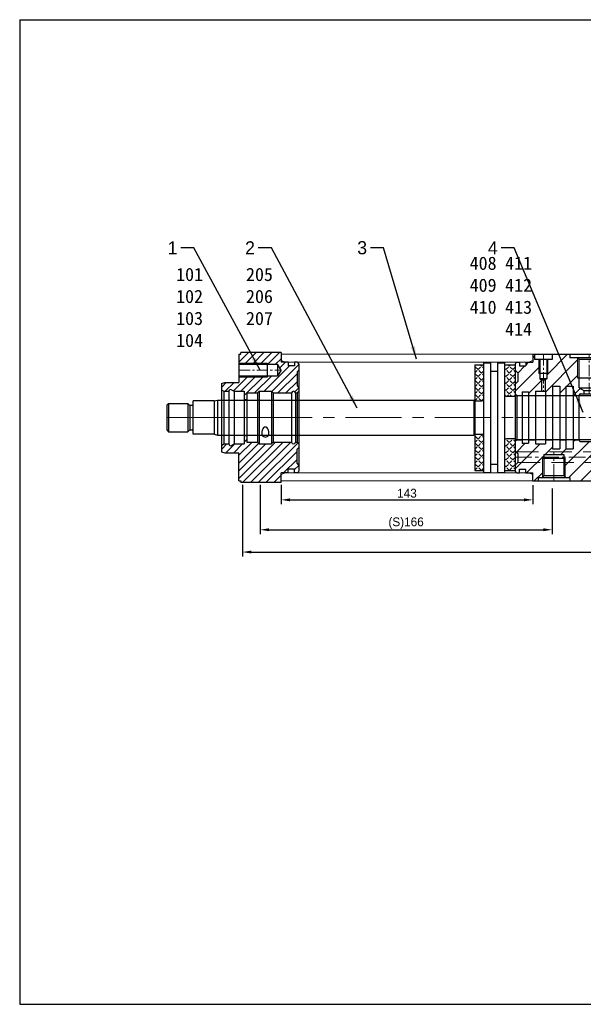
# Model space of a CAD drawing. Header units: millimetres. Extents: x 1985 to 3728, y -349 to 214.
# Tile 1 of 17: x 1985 to 2306, y -346 to 214. Entities that reach past the tile are written whole.
import ezdxf

# ---------------------------------------------------------------- set-up
doc = ezdxf.new("R2010")
doc.units = ezdxf.units.MM
doc.linetypes.add('CENTER', pattern=[50.8, 31.75, -6.35, 6.35, -6.35])
doc.linetypes.add('DASHED', pattern=[19.05, 12.7, -6.35])
doc.layers.get('Defpoints').update_dxf_attribs({"lineweight": 25})
for name, color, linetype, lineweight in [('图层1', 7, 'Continuous', 25), ('图层2', 3, 'CENTER', 13), ('图层3', 2, 'Continuous', 13), ('图层4', 1, 'Continuous', 30), ('图层5', 5, 'DASHED', 13), ('图层7', 4, 'Continuous', 13)]:
    doc.layers.add(name, color=color, linetype=linetype, lineweight=lineweight)
doc.dimstyles.new('ISO-25', dxfattribs={"dimtxt": 2.5, "dimasz": 2.5, "dimexe": 1.25, "dimexo": 0.625, "dimtad": 1, "dimdsep": 46, "dimtxsty": 'Standard', "dimcen": 2.5, "dimadec": 0, "dimazin": 0, "dimtfac": 1, "dimtmove": 0, "dimatfit": 3, "dimfxl": 1, "dimarcsym": 0})
pattern_1 = [(45, (2502.6478, 145.6288), (-1.975656, 1.975656), [2.032, -0.762]), (135, (2502.6478, 145.6288), (-1.975656, -1.975656), [2.032, -0.762])]

# ---------------------------------------------------------------- blocks, each defined once
blk = doc.blocks.new('*D13')
at = {"layer": 'Defpoints', "color": 0, "transparency": 16777216}
for p in [(2133.93, -49.06), (2276.93, -49.31), (2276.93, -58.85)]:
    blk.add_point(p, dxfattribs=at)
at = {"layer": '图层3', "color": 0, "lineweight": -2, "transparency": 16777216}
for p, q in [((2133.93, -50.31), (2133.93, -61.35)), ((2276.93, -50.56), (2276.93, -61.35)), ((2138.93, -58.85), (2271.93, -58.85))]:
    blk.add_line(p, q, dxfattribs=at)
at = {"layer": '图层3', "color": 0, "transparency": 16777216}
for points in [[(2138.93, -58.02), (2138.93, -59.68), (2133.93, -58.85)], [(2271.93, -58.02), (2271.93, -59.68), (2276.93, -58.85)]]:
    blk.add_solid(points, dxfattribs=at)
at = {"layer": '图层3', "color": 0, "transparency": 16777216, "insert": (2205.43, -55.1), "char_height": 5, "attachment_point": 5}
blk.add_mtext('143', dxfattribs=at)
blk = doc.blocks.new('*D17')
at = {"layer": 'Defpoints', "color": 0, "transparency": 16777216}
for p in [(2111.93, -49.06), (2721.53, -45.56), (2721.53, -88.53)]:
    blk.add_point(p, dxfattribs=at)
at = {"layer": '图层3', "color": 0, "lineweight": -2, "transparency": 16777216}
for p, q in [((2111.93, -50.31), (2111.93, -91.03)), ((2721.53, -46.81), (2721.53, -91.03)), ((2116.93, -88.53), (2716.53, -88.53))]:
    blk.add_line(p, q, dxfattribs=at)
at = {"layer": '图层3', "color": 0, "transparency": 16777216}
for points in [[(2116.93, -87.69), (2116.93, -89.36), (2111.93, -88.53)], [(2716.53, -87.69), (2716.53, -89.36), (2721.53, -88.53)]]:
    blk.add_solid(points, dxfattribs=at)
at = {"layer": '图层3', "color": 0, "transparency": 16777216, "insert": (2416.73, -84.78), "char_height": 5, "attachment_point": 5}
blk.add_mtext('610', dxfattribs=at)
blk = doc.blocks.new('*D20')
at = {"layer": 'Defpoints', "color": 0, "transparency": 16777216}
for p in [(2121.93, -49.06), (2287.93, -51.21), (2287.93, -75.85)]:
    blk.add_point(p, dxfattribs=at)
at = {"layer": '图层3', "color": 0, "lineweight": -2, "transparency": 16777216}
for p, q in [((2121.93, -50.31), (2121.93, -78.35)), ((2287.93, -52.46), (2287.93, -78.35)), ((2126.93, -75.85), (2282.93, -75.85))]:
    blk.add_line(p, q, dxfattribs=at)
at = {"layer": '图层3', "color": 0, "transparency": 16777216}
for points in [[(2126.93, -75.02), (2126.93, -76.68), (2121.93, -75.85)], [(2282.93, -75.02), (2282.93, -76.68), (2287.93, -75.85)]]:
    blk.add_solid(points, dxfattribs=at)
at = {"layer": '图层3', "color": 0, "transparency": 16777216, "insert": (2204.93, -72.1), "char_height": 5, "attachment_point": 5}
blk.add_mtext('(S)166', dxfattribs=at)
blk = doc.blocks.new('标准前法兰BS02-01-74')
at = {"layer": '图层7'}
h = blk.add_hatch(dxfattribs=at)
h.set_pattern_fill('ANSI31', color=256, scale=25)
h.set_pattern_definition([(45, (0, 0), (-2.209709, 2.209709), [])])
h.paths.add_polyline_path([(-432.75, -302.52), (-432.75, -307.32), (-431.25, -307.32), (-431.25, -303.52), (-425.25, -303.52), (-424.25, -302.52), (-417.25, -302.52), (-416.25, -303.52), (-405.84, -303.52, -0.912871), (-403.65, -303.52), (-402.75, -303.52), (-401.75, -302.52), (-401.75, -300.52), (-402.75, -299.52), (-402.75, -291.52), (-401.75, -290.52), (-401.75, -287.02, 0.414214), (-402.75, -286.02), (-404.15, -286.02), (-404.15, -288.12), (-407.75, -288.12), (-407.75, -286.02), (-411.75, -286.02), (-411.75, -280.52), (-434.75, -280.52), (-434.75, -281.52), (-435.75, -281.52), (-435.75, -286.52), (-419.75, -286.52), (-419.75, -287.22), (-413.75, -287.22), (-411.84, -290.52), (-413.75, -293.82), (-419.75, -293.82), (-419.75, -294.52), (-435.75, -294.52), (-435.75, -297.52), (-443.75, -297.52), (-445.75, -298.06), (-445.75, -301.66), (-444.25, -302.52), (-441.55, -302.52, -0.547394), (-439.9, -301.67), (-438.43, -302.52)])
h.paths.add_polyline_path([(-435.75, -344.45), (-435.75, -353.52), (-434.75, -353.52), (-434.75, -354.52), (-411.75, -354.52), (-411.75, -352.52), (-411.75, -349.02), (-407.75, -349.02), (-407.75, -346.92), (-404.15, -346.92), (-404.15, -349.02), (-402.75, -349.02, 0.414214), (-401.75, -348.02), (-401.75, -344.52), (-402.75, -343.52), (-402.75, -335.52), (-401.75, -334.52), (-401.75, -332.52), (-402.75, -331.52), (-403.65, -331.52, -0.912871), (-405.85, -331.52), (-416.25, -331.52), (-417.25, -332.52), (-424.25, -332.52), (-425.25, -331.52), (-428.36, -331.52, -0.072973), (-427.93, -334.47, -0.345081)])
h.paths.add_polyline_path([(-427.93, -334.47, 0.072973), (-428.36, -331.52), (-431.25, -331.52), (-431.25, -327.72), (-432.75, -327.72), (-432.75, -332.52), (-438.43, -332.52), (-439.9, -333.38, -0.547394), (-441.55, -332.52), (-444.25, -332.52), (-445.75, -333.39), (-445.75, -336.99), (-443.75, -337.52), (-435.75, -337.52), (-435.75, -344.45, 0.345081)])
h.paths.add_polyline_path([(-413.46, -336.17), (-405.54, -336.17), (-405.54, -341.17), (-413.46, -341.17)], flags=24)
h.paths.add_polyline_path([(-422.21, -336.17), (-419.29, -336.17), (-419.29, -341.17), (-422.21, -341.17)], flags=24)
at = {"layer": '图层1'}
for p, q in [((-435.75, -281.52), (-435.75, -297.52)), ((-411.75, -280.52), (-434.75, -280.52)), ((-434.75, -281.52), (-434.75, -280.52)), ((-411.75, -280.52), (-411.75, -286.02)), ((-435.75, -287.22), (-413.75, -287.22)), ((-419.75, -286.52), (-419.75, -294.52)), ((-411.84, -290.52), (-413.75, -287.22)), ((-413.75, -287.22), (-413.75, -293.82)), ((-411.84, -290.52), (-413.75, -293.82)), ((-407.75, -286.02), (-411.75, -286.02)), ((-407.75, -286.02), (-407.75, -288.12)), ((-404.15, -288.12), (-407.75, -288.12)), ((-404.15, -286.02), (-404.15, -288.12)), ((-402.75, -286.02), (-404.15, -286.02)), ((-401.75, -290.52), (-402.75, -291.52)), ((-401.75, -287.02), (-401.75, -302.52)), ((-435.75, -293.82), (-413.75, -293.82)), ((-402.75, -291.52), (-402.75, -299.52)), ((-445.75, -298.06), (-443.75, -297.52)), ((-445.75, -298.06), (-445.75, -336.99)), ((-445.72, -301.67), (-444.25, -302.52)), ((-443.75, -297.52), (-435.75, -297.52)), ((-439.9, -301.67), (-438.43, -302.52)), ((-402.75, -299.52), (-401.75, -300.52)), ((-444.25, -302.52), (-441.55, -302.52)), ((-444.25, -302.52), (-444.25, -332.52)), ((-441.55, -302.52), (-441.55, -332.52)), ((-438.43, -302.52), (-438.43, -332.52)), ((-438.43, -302.52), (-432.75, -302.52)), ((-432.75, -302.52), (-432.75, -332.52)), ((-432.75, -307.32), (-431.25, -307.32)), ((-431.25, -303.52), (-431.25, -331.52)), ((-431.25, -303.52), (-425.25, -303.52)), ((-424.25, -302.52), (-425.25, -303.52)), ((-425.25, -303.52), (-425.25, -331.52)), ((-424.25, -302.52), (-424.25, -332.52)), ((-424.25, -302.52), (-417.25, -302.52)), ((-417.25, -302.52), (-417.25, -332.52)), ((-417.25, -302.52), (-416.25, -303.52)), ((-416.25, -303.52), (-405.84, -303.52)), ((-416.25, -303.52), (-416.25, -331.52)), ((-405.84, -303.52), (-405.84, -331.52)), ((-403.65, -303.52), (-403.65, -331.52)), ((-403.65, -303.52), (-402.75, -303.52)), ((-401.75, -302.52), (-402.75, -303.52)), ((-402.75, -303.52), (-402.75, -331.52)), ((-401.75, -302.52), (-401.75, -348.02)), ((-432.75, -327.72), (-431.25, -327.72)), ((-445.75, -333.39), (-444.25, -332.52)), ((-444.25, -332.52), (-441.55, -332.52)), ((-439.9, -333.38), (-438.43, -332.52)), ((-438.43, -332.52), (-432.75, -332.52)), ((-431.25, -331.52), (-425.25, -331.52)), ((-424.25, -332.52), (-425.25, -331.52)), ((-424.25, -332.52), (-417.25, -332.52)), ((-417.25, -332.52), (-416.25, -331.52)), ((-416.25, -331.52), (-405.85, -331.52)), ((-403.65, -331.52), (-402.75, -331.52)), ((-401.75, -332.52), (-402.75, -331.52)), ((-402.75, -335.52), (-401.75, -334.52)), ((-402.75, -343.52), (-402.75, -335.52)), ((-445.75, -336.99), (-443.75, -337.52)), ((-443.75, -337.52), (-435.75, -337.52)), ((-435.75, -353.52), (-435.75, -337.52)), ((-407.75, -349.02), (-407.75, -346.92)), ((-404.15, -346.92), (-407.75, -346.92)), ((-404.15, -349.02), (-404.15, -346.92)), ((-401.75, -344.52), (-402.75, -343.52)), ((-411.75, -352.52), (-411.75, -349.02)), ((-407.75, -349.02), (-411.75, -349.02)), ((-411.75, -354.52), (-411.75, -349.02)), ((-402.75, -349.02), (-404.15, -349.02)), ((-434.75, -353.52), (-434.75, -354.52)), ((-411.75, -354.52), (-434.75, -354.52))]:
    blk.add_line(p, q, dxfattribs=at)
at = {"layer": '图层1', "ltscale": 0.3}
for p, q in [((-435.75, -281.52), (-434.75, -281.52)), ((-435.75, -353.52), (-434.75, -353.52))]:
    blk.add_line(p, q, dxfattribs=at)
at = {"layer": '图层1'}
for centre, radius, start, end in [((-402.75, -287.02), 1, 0, 90), ((-440.45, -302.62), 1.1, 60, 174.7841), ((-404.75, -303.62), 1.1, 5.2159, 174.7841), ((-440.45, -332.42), 1.1, 185.2159, 300), ((-404.75, -331.42), 1.1, 185.2159, 354.7841), ((-402.75, -348.02), 1, 270, 0)]:
    blk.add_arc(centre, radius, start, end, dxfattribs=at)
for major_axis, ratio in [((0, -3.6), 0.555556), ((0, 2.1), 0.952381)]:
    blk.add_ellipse((-420.75, -326.52), major_axis=major_axis, ratio=ratio, start_param=1.570796, end_param=4.712389, dxfattribs=at)
at = {"layer": '图层2', "ltscale": 0.2}
blk.add_line((-435.75, -290.52), (-411.84, -290.52), dxfattribs=at)
at = {"layer": '图层2'}
blk.add_line((-445.75, -317.52), (-401.75, -317.52), dxfattribs=at)
at = {"layer": '图层7'}
for p, q in [((-435.75, -286.52), (-419.75, -286.52)), ((-435.75, -294.52), (-419.75, -294.52))]:
    blk.add_line(p, q, dxfattribs=at)
blk = doc.blocks.new('02高压腔')
at = {"layer": '图层7'}
h = blk.add_hatch(dxfattribs=at)
h.set_pattern_fill('ANSI31', color=256, scale=50, style=0)
h.set_pattern_definition([(45, (-1675.5264, -430.4834), (-4.419417, 4.419417), [])])
h.paths.add_polyline_path([(93.7, 13.5), (93.7, 19.05), (96, 19.05), (96, 23), (95, 24), (89, 24), (89, 36), (53, 36), (53, 34), (48.7, 34), (48.5, 33.8), (48.5, 22.64), (47.7, 22.64), (47.7, 17), (45, 15.44), (45, 13.5)])
h.paths.add_polyline_path([(17.9, 22), (17, 21.48), (17, 15), (17.2, 15), (17.2, 12.6), (21.2, 12.6), (21.2, 17.85), (25.4, 17.85), (25.4, 12.6), (28.8, 12.6), (28.8, 17.85), (33, 17.85), (33, 12.6), (36.2, 12.6), (36.2, 12.5, -0.414214), (37.2, 13.5), (39, 13.5), (39, 15.44), (36.3, 17), (36.3, 22.64), (35.5, 22.64), (35.5, 33.8), (35.3, 34), (31, 34), (31, 36), (21, 36), (21, 33), (18.5, 33), (18.5, 25), (17.9, 25)])
h.paths.add_polyline_path([(12.76, 15.48), (18.17, 15.48), (18.17, 10.48), (12.76, 10.48)], flags=9)
h.paths.add_polyline_path([(11, 33), (11, 36), (10, 36), (10, 31.5), (6, 31.5), (6, 29.4), (2.4, 29.4), (2.4, 31.5), (1, 31.5), (0, 30.5), (0, 27), (1.5, 25.5), (1.5, 20.5), (0, 19), (0, 13.6), (1, 12.6), (4, 12.6), (4, 14.6), (7.6, 14.6), (7.6, 12.6), (11.6, 12.6), (11.6, 15), (15, 15), (15, 21.48), (14.1, 22), (14.1, 25), (13.5, 25), (13.5, 33)])
h.paths.add_polyline_path([(63.5, -23), (63.5, -33.8), (63.7, -34), (68, -34), (68, -36), (89, -36), (89, -24), (95, -24), (96, -23), (96, -19.05), (93.7, -19.05), (93.7, -13.5), (37.2, -13.5, -0.414214), (36.2, -12.5), (36.2, -12.6), (33, -12.6), (33, -17.85), (28.8, -17.85), (28.8, -12.6), (25.4, -12.6), (25.4, -17.85), (21.2, -17.85), (21.2, -12.6), (17.2, -12.6), (17.2, -15), (11.6, -15), (11.6, -12.6), (7.6, -12.6), (7.6, -14.6), (4, -14.6), (4, -12.6), (1, -12.6), (0, -13.6), (0, -19), (0.5, -19.5), (22, -19.5), (57, -19.5), (62, -19.5), (63.73, -22.5), (63.5, -22.9)])
h.paths.add_polyline_path([(28.5, -33.8), (28.7, -34), (31, -34), (31, -36), (46, -36), (46, -34), (50.3, -34), (50.5, -33.8), (50.5, -25.5), (28.5, -25.5)])
h.paths.add_polyline_path([(37.17, -36.52), (37.17, -33.6), (42.17, -33.6), (42.17, -36.52)], flags=9)
h.paths.add_polyline_path([(0, -30.5), (1, -31.5), (2.4, -31.5), (2.4, -29.4), (6, -29.4), (6, -31.5), (10, -31.5), (10, -36), (13, -36), (13, -34), (15.3, -34), (15.5, -33.8), (15.5, -25.5), (1.5, -25.5), (0, -27)])
h.paths.add_polyline_path([(16.3, -23), (16.3, -22.5), (1.5, -22.5), (1.5, -25.5), (15.5, -25.5), (15.5, -23)])
h.paths.add_polyline_path([(22, -21), (22, -19.5), (0.5, -19.5), (1.5, -20.5), (1.5, -22.5), (16.3, -22.5), (16.3, -21)])
h.paths.add_polyline_path([(57, -21), (57, -19.5), (22, -19.5), (22, -21), (27.7, -21), (27.7, -22.5), (51.3, -22.5), (51.3, -21)])
h.paths.add_polyline_path([(50.5, -25.5), (50.5, -23), (51.3, -23), (51.3, -22.5), (27.7, -22.5), (27.7, -23), (28.5, -23), (28.5, -25.5)])
h.paths.add_polyline_path([(59.22, 23.21), (59.22, 27.79), (64.22, 27.79), (64.22, 23.21)], flags=24)
h.paths.add_polyline_path([(20.48, 33.04), (20.48, 35.96), (25.48, 35.96), (25.48, 33.04)], flags=24)
h.paths.add_polyline_path([(24.74, 26.71), (24.74, 31.29), (29.74, 31.29), (29.74, 26.71)], flags=24)
h.paths.add_polyline_path([(73.24, -31.79), (73.24, -27.21), (78.24, -27.21), (78.24, -31.79)], flags=24)
h.paths.add_polyline_path([(78.96, -30.79), (78.96, -26.21), (83.96, -26.21), (83.96, -30.79)], flags=24)
at = {"layer": '图层1'}
for p, q in [((10, 36), (89, 36)), ((10, 36), (10, 31.5)), ((53, 34), (31, 34)), ((36.3, 33), (35.3, 34)), ((47.7, 33), (48.7, 34)), ((89, 36), (89, 24)), ((1, 31.5), (0, 30.5)), ((0, 30.5), (0, -30.5)), ((1, 31.5), (2.4, 31.5)), ((2.4, 31.5), (2.4, 29.4)), ((2.4, 29.4), (6, 29.4)), ((6, 31.5), (6, 29.4)), ((6, 31.5), (10, 31.5)), ((47.7, 33), (36.3, 33)), ((0, 27), (1.5, 25.5)), ((1.5, 25.5), (1.5, 20.5)), ((35.5, 22.64), (48.5, 22.64)), ((89, 24), (95, 24)), ((95, 24), (96, 23)), ((96, 23), (96, -23)), ((1.5, 20.5), (0, 19)), ((14.1, 22), (15, 21.48)), ((15, 21.48), (17, 21.48)), ((17.9, 22), (17, 21.48)), ((21.2, 17.85), (21.2, -17.85)), ((21.2, 17.85), (25.4, 17.85)), ((25.4, 17.85), (25.4, -17.85)), ((28.8, 17.85), (28.8, -17.85)), ((28.8, 17.85), (33, 17.85)), ((33, 17.85), (33, -17.85)), ((36.3, 17), (39, 15.44)), ((36.3, 17), (47.7, 17)), ((47.7, 17), (45, 15.44)), ((93.7, 19.05), (93.7, -19.05)), ((93.7, 19.05), (96, 19.05)), ((0, 13.6), (1, 12.6)), ((1, 12.6), (1, -12.6)), ((1, 12.6), (4, 12.6)), ((4, 14.6), (4, -14.6)), ((4, 14.6), (7.6, 14.6)), ((7.6, 14.6), (7.6, -14.6)), ((7.6, 12.6), (11.6, 12.6)), ((11.6, 15), (11.6, -15)), ((11.6, 15), (17.2, 15)), ((17.2, 15), (17.2, -15)), ((17.2, 12.6), (21.2, 12.6)), ((25.4, 12.6), (28.8, 12.6)), ((33, 12.6), (36.2, 12.6)), ((36.2, 12.5), (36.2, -12.5)), ((37.2, 13.5), (93.7, 13.5)), ((39, 15.44), (45, 15.44)), ((1, -12.6), (0, -13.6)), ((1, -12.6), (4, -12.6)), ((4, -14.6), (7.6, -14.6)), ((7.6, -12.6), (11.6, -12.6)), ((11.6, -15), (17.2, -15)), ((17.2, -12.6), (21.2, -12.6)), ((25.4, -12.6), (28.8, -12.6)), ((33, -12.6), (36.2, -12.6)), ((37.2, -13.5), (93.7, -13.5)), ((0, -19), (1.5, -20.5)), ((1.5, -20.5), (1.5, -25.5)), ((16.3, -21), (27.7, -21)), ((21.2, -17.85), (25.4, -17.85)), ((28.8, -17.85), (33, -17.85)), ((51.3, -21), (62.7, -21)), ((93.7, -19.05), (96, -19.05)), ((1.5, -25.5), (0, -27)), ((15.5, -23), (28.5, -23)), ((50.5, -23), (63.5, -23)), ((89, -36), (89, -24)), ((89, -24), (95, -24)), ((95, -24), (96, -23)), ((1, -31.5), (0, -30.5)), ((1, -31.5), (2.4, -31.5)), ((2.4, -31.5), (2.4, -29.4)), ((2.4, -29.4), (6, -29.4)), ((6, -31.5), (6, -29.4)), ((6, -31.5), (10, -31.5)), ((10, -36), (10, -31.5)), ((16.3, -33), (15.3, -34)), ((16.3, -33), (27.7, -33)), ((27.7, -33), (28.7, -34)), ((51.3, -33), (50.3, -34)), ((51.3, -33), (62.7, -33)), ((62.7, -33), (63.7, -34)), ((10, -36), (89, -36)), ((13, -34), (31, -34)), ((46, -34), (68, -34))]:
    blk.add_line(p, q, dxfattribs=at)
at = {"layer": '图层1', "ltscale": 0.5}
for p, q in [((11, 36), (11, 33)), ((21, 36), (21, 33)), ((14.1, 33), (14.1, 22)), ((17.9, 33), (17.9, 22)), ((15, 21.48), (15, 15)), ((17, 21.48), (17, 15)), ((39, 15.44), (39, 13.5)), ((45, 15.44), (45, 13.5))]:
    blk.add_line(p, q, dxfattribs=at)
at = {"layer": '图层1', "ltscale": 0.2}
for p, q in [((31, 36), (31, 34)), ((53, 36), (53, 34)), ((36.3, 17), (36.3, 33)), ((47.7, 17), (47.7, 33)), ((16.3, -21), (16.3, -33)), ((27.7, -21), (27.7, -33)), ((51.3, -21), (51.3, -33)), ((62.7, -21), (62.7, -33)), ((13, -34), (13, -36)), ((31, -34), (31, -36)), ((46, -34), (46, -36)), ((68, -34), (68, -36))]:
    blk.add_line(p, q, dxfattribs=at)
at = {"layer": '图层1', "ltscale": 3}
for p, q in [((21, 33), (11, 33)), ((18.5, 25), (13.5, 25)), ((17.9, 22), (14.1, 22))]:
    blk.add_line(p, q, dxfattribs=at)
at = {"layer": '图层1'}
for centre, start, end in [((37.2, 12.5), 90, 180), ((37.2, -12.5), 180, 270)]:
    blk.add_arc(centre, 1, start, end, dxfattribs=at)
at = {"layer": '图层2', "ltscale": 0.2}
for p, q in [((16, 36), (16, 15)), ((42, 13.5), (42, 36))]:
    blk.add_line(p, q, dxfattribs=at)
at = {"layer": '图层2', "ltscale": 0.3}
for p, q in [((0, 0), (96, 0)), ((22, -36), (22, -19.5)), ((57, -36), (57, -19.5)), ((0, -22.5), (63.73, -22.5))]:
    blk.add_line(p, q, dxfattribs=at)
at = {"layer": '图层5'}
for p, q in [((0.5, -19.5), (62, -19.5)), ((62, -19.5), (63.73, -22.5)), ((1.5, -25.5), (62, -25.5)), ((62, -25.5), (63.73, -22.5))]:
    blk.add_line(p, q, dxfattribs=at)
at = {"layer": '图层5', "ltscale": 0.3}
blk.add_line((62, -25.5), (62, -19.5), dxfattribs=at)
at = {"layer": '图层7', "ltscale": 0.2}
for p, q in [((35.5, 22.64), (35.5, 33.8)), ((48.5, 22.64), (48.5, 33.8)), ((15.5, -23), (15.5, -33.8)), ((28.5, -23), (28.5, -33.8)), ((50.5, -23), (50.5, -33.8)), ((63.5, -23), (63.5, -33.8))]:
    blk.add_line(p, q, dxfattribs=at)
at = {"layer": '图层7', "ltscale": 0.5}
for p, q in [((13.5, 33), (13.5, 25)), ((18.5, 33), (18.5, 25))]:
    blk.add_line(p, q, dxfattribs=at)

msp = doc.modelspace()

# ---------------------------------------------------------------- hatches: boundary and pattern name
at = {"layer": '图层7'}
h = msp.add_hatch(dxfattribs=at)
h.set_pattern_fill('ANGLE', color=256, scale=0.4, angle=45, style=0)
h.set_pattern_definition(pattern_1)
h.paths.add_polyline_path([(2248.932, 17.938), (2243.932, 17.938), (2243.932, -2.562), (2247.932, -2.562, 0.4142136), (2248.932, -1.562)])
h.paths.add_polyline_path([(2248.932, -22.562, 0.4142136), (2247.932, -21.562), (2243.932, -21.562), (2243.932, -42.062), (2248.932, -42.062)])
h = msp.add_hatch(dxfattribs=at)
h.set_pattern_fill('ANGLE', color=256, scale=0.4, angle=45, style=0)
h.set_pattern_definition(pattern_1)
h.paths.add_polyline_path([(2260.932, 0.938, 0.4142136), (2261.932, -0.062), (2266.932, -0.062), (2266.932, 17.938), (2260.932, 17.938)])
h.paths.add_polyline_path([(2266.932, -24.062), (2261.932, -24.062, 0.4142136), (2260.932, -25.062), (2260.932, -42.062), (2266.932, -42.062)])

# ---------------------------------------------------------------- linework, layer by layer
at = {"layer": '图层1'}
for p, q in [((2243.932, 17.938), (2243.932, -42.062)), ((2243.932, 17.938), (2248.932, 17.938)), ((2248.932, 19.138), (2248.932, -12.062)), ((2248.932, 19.138), (2252.932, 19.138)), ((2252.932, 19.138), (2252.932, -43.262)), ((2256.932, 19.138), (2256.932, -43.262)), ((2256.932, 19.138), (2260.932, 19.138)), ((2260.932, 19.138), (2260.932, -43.262)), ((2260.932, 17.938), (2266.932, 17.938)), ((2266.932, 18.438), (2266.932, -42.562)), ((2252.932, 14.438), (2256.932, 14.438)), ((2266.932, 12.938), (2266.932, -42.562)), ((2266.932, 0.438), (2403.868, 0.438)), ((2069.932, -4.062), (2068.932, -5.062)), ((2068.932, -5.062), (2068.932, -19.062)), ((2069.932, -4.062), (2069.932, -20.062)), ((2069.932, -4.062), (2080.932, -4.062)), ((2080.932, -4.062), (2080.932, -20.062)), ((2081.639, -4.769), (2080.932, -4.062)), ((2081.932, -4.972), (2081.932, -19.062)), ((2082.346, -5.062), (2083.432, -5.062)), ((2095.932, -2.562), (2083.932, -2.562)), ((2083.932, -21.562), (2083.932, -2.562)), ((2095.932, -2.562), (2097.798, -2.062)), ((2095.932, -2.562), (2095.932, -21.562)), ((2097.798, -2.062), (2243.432, -2.062)), ((2097.798, -2.062), (2097.798, -22.062)), ((2112.932, -1.862), (2114.432, -1.862)), ((2243.932, -2.562), (2243.432, -2.062)), ((2243.432, -2.062), (2243.432, -22.062)), ((2243.932, -2.562), (2247.932, -2.562)), ((2266.932, -0.062), (2261.932, -0.062)), ((2248.932, -12.062), (2248.932, -43.262)), ((2068.932, -19.062), (2069.932, -20.062)), ((2069.932, -20.062), (2080.932, -20.062)), ((2081.639, -19.355), (2080.932, -20.062)), ((2082.346, -19.062), (2083.432, -19.062)), ((2095.932, -21.562), (2083.932, -21.562)), ((2095.932, -21.562), (2097.798, -22.062)), ((2097.798, -22.062), (2243.432, -22.062)), ((2243.932, -21.562), (2243.432, -22.062)), ((2243.932, -21.562), (2247.932, -21.562)), ((2266.932, -24.062), (2261.932, -24.062)), ((2266.932, -24.562), (2403.868, -24.562)), ((2266.932, -31.062), (2268.432, -32.562)), ((2268.432, -32.562), (2268.432, -37.562)), ((2252.932, -38.562), (2256.932, -38.562)), ((2268.432, -37.562), (2266.932, -39.062)), ((2243.932, -42.062), (2248.932, -42.062)), ((2248.932, -43.262), (2252.932, -43.262)), ((2256.932, -43.262), (2260.932, -43.262)), ((2260.932, -42.062), (2266.932, -42.062))]:
    msp.add_line(p, q, dxfattribs=at)
for centre, radius, start, end in [((2261.932, 0.938), 1, 180, 270), ((2082.346, -4.062), 1, 225, 270), ((2083.432, -4.562), 0.5, 270, 360), ((2247.932, -1.562), 1, 270, 0), ((2082.346, -20.062), 1, 90, 135), ((2083.432, -19.562), 0.5, 0, 90), ((2247.932, -22.562), 1, 0, 90), ((2261.932, -25.062), 1, 90, 180)]:
    msp.add_arc(centre, radius, start, end, dxfattribs=at)
at = {"layer": '图层2'}
msp.add_line((2068.932, -12.062), (2684.832, -12.062), dxfattribs=at)
at = {"layer": '图层4'}
for p, q in [((1985.332, 214.25), (2785.332, 214.25)), ((1985.332, 214.25), (1985.332, -345.75)), ((1985.332, -345.75), (2785.332, -345.75))]:
    msp.add_line(p, q, dxfattribs=at)
at = {"layer": '图层7'}
for p, q in [((2133.932, 23.938), (2276.932, 23.938)), ((2133.932, 23.938), (2133.932, 20.348)), ((2276.932, 20.348), (2276.932, 23.938)), ((2136.432, 19.438), (2133.932, 20.348)), ((2136.432, 19.438), (2274.432, 19.438)), ((2274.432, 19.438), (2276.932, 20.348)), ((2136.432, -43.562), (2133.932, -44.472)), ((2133.932, -48.062), (2133.932, -44.472)), ((2136.432, -43.562), (2274.432, -43.562)), ((2274.432, -43.562), (2276.932, -44.472)), ((2276.932, -44.472), (2276.932, -48.062)), ((2133.932, -48.062), (2276.932, -48.062))]:
    msp.add_line(p, q, dxfattribs=at)

# ---------------------------------------------------------------- block references
for name, p in [('标准前法兰BS02-01-74', (2545.68, 305.461)), ('02高压腔', (2266.932, -12.062))]:
    msp.add_blockref(name, p, dxfattribs=at)

# ---------------------------------------------------------------- texts
at = {"layer": '图层3', "char_height": 7.5, "attachment_point": 9}
for s, insert in [('1', (2075.001, 80.713)), ('2', (2119.001, 80.713)), ('3', (2182.745, 80.713)), ('4', (2257.001, 80.713))]:
    msp.add_mtext(s, dxfattribs=dict(at, insert=insert))
at = {"layer": '图层3', "char_height": 7.5, "width": 54.65482, "attachment_point": 1}
for s, insert in [('{\\fSimSun|b0|i0|c134|p54;408\\P409\\P410\\P}', (2241.048, 79.493)), ('{\\fSimSun|b0|i0|c134|p54;411\\P412\\P413\\P414}', (2261.219, 79.493)), ('{\\fSimSun|b0|i0|c134|p54;101\\P102\\P103\\P104}', (2074.223, 73.119)), ('{\\fSimSun|b0|i0|c134|p54;205\\P206\\P207}', (2113.936, 73.119))]:
    msp.add_mtext(s, dxfattribs=dict(at, insert=insert))

# ---------------------------------------------------------------- dimensions: what is measured, and where the dimension line sits
at = {"layer": '图层3'}
for base, p1, p2, override, picture, middle in [((2721.532, -88.527), (2111.932, -49.062), (2721.532, -45.562), {"dimscale": 2, "dimdec": 0}, '*D17', (2416.732, -84.777)), ((2287.932, -75.849), (2121.932, -49.062), (2287.932, -51.209), {"dimscale": 2, "dimpost": '(S)<>'}, '*D20', (2204.932, -72.099)), ((2276.932, -58.849), (2133.932, -49.062), (2276.932, -49.312), {"dimscale": 2}, '*D13', (2205.432, -55.099))]:
    dim = msp.add_linear_dim(base=base, p1=p1, p2=p2, dimstyle='ISO-25', override=override, dxfattribs=at)
    dim.commit()
    dim.dimension.update_dxf_attribs({"geometry": picture, "text_midpoint": middle})

# ---------------------------------------------------------------- leaders
at = {"layer": '图层3', "annotation_type": 0, "has_hookline": 1, "hookline_direction": 1}
for points, text_width in [([(2121.945, 14.938), (2084.376, 84.463), (2076.876, 84.463)], 2.5), ([(2177.093, -6.665), (2128.376, 84.463), (2120.876, 84.463)], 5), ([(2210.867, 21.128), (2192.12, 84.463), (2184.62, 84.463)], 5), ([(2305.479, -9.086), (2266.376, 84.463), (2258.876, 84.463)], 5)]:
    msp.add_leader(points, dimstyle='ISO-25', override={"dimscale": 3, "dimgap": 0.625, "dimtad": 0}, dxfattribs=dict(at, text_width=text_width))

doc.saveas('drawing.dxf')
